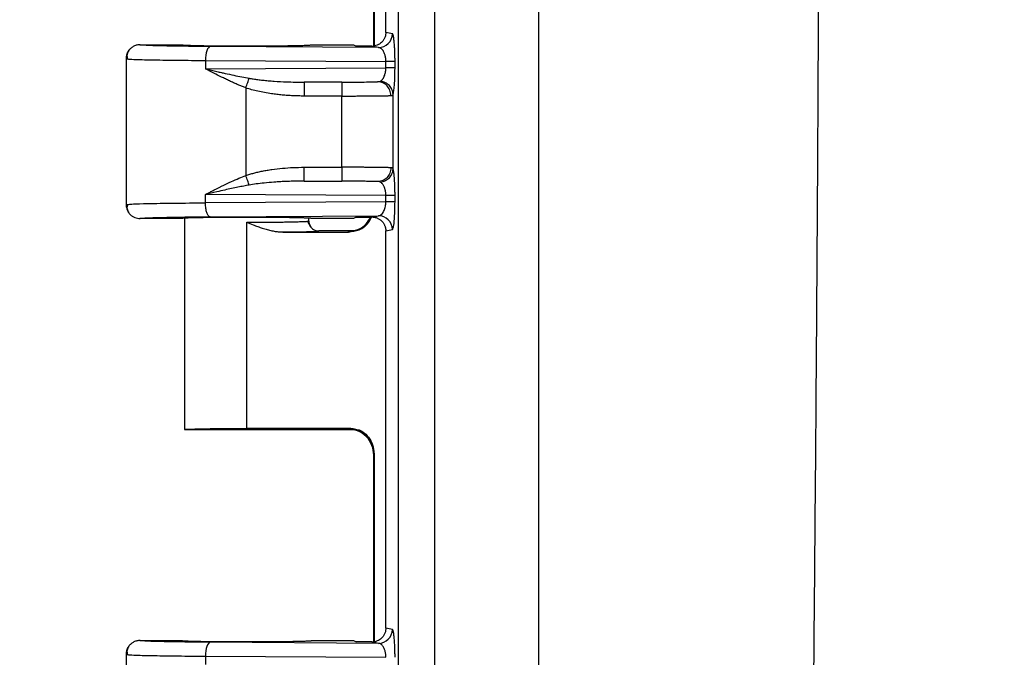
# Model space of a CAD drawing. Header units: inches. Extents: x 1.1 to 48.4, y 1.1 to 37.1.
# Tile 6 of 22: x 10.6 to 13.1, y 12.6 to 14.2. Entities that reach past the tile are written whole.
import ezdxf

# ---------------------------------------------------------------- set-up
doc = ezdxf.new("R2010")
doc.units = ezdxf.units.IN
doc.header["$LTSCALE"] = 4.5
doc.header["$MEASUREMENT"] = 0
doc.layers.add('DIMENSIONS', color=140, linetype='Continuous', lineweight=25)
doc.styles.add('SLDTEXTSTYLE0', font='TXT', dxfattribs={"width": 0.7})
doc.dimstyles.new('SLDDIMSTYLE0', dxfattribs={"dimtxt": 0.382324, "dimasz": 0.585, "dimexe": 0, "dimexo": 0.0625, "dimgap": 0.095581, "dimtad": 0, "dimtih": 1, "dimtoh": 1, "dimrnd": 1e-09, "dimzin": 12, "dimdsep": 46, "dimtxsty": 'SLDTEXTSTYLE0', "dimsah": 1, "dimcen": 0.09, "dimadec": 0, "dimazin": 3, "dimtfac": 1, "dimtofl": 0, "dimtmove": 0, "dimatfit": 3, "dimfxl": 0, "dimfrac": 2, "dimtolj": 1, "dimtzin": 12, "dimarcsym": 0})

# ---------------------------------------------------------------- blocks, each defined once
blk = doc.blocks.new('_D_4')
at = {"layer": 'DIMENSIONS'}
for p, q in [((12.677, 22.9128), (6.3961, 22.9128)), ((6.9586, 22.9128), (6.9586, 16.0077)), ((6.2315, 15.3145), (6.1031, 15.3145)), ((6.1031, 15.3145), (6.1031, 14.7069)), ((7.6856, 15.3145), (7.814, 15.3145)), ((7.814, 15.3145), (7.814, 14.7069)), ((6.1031, 14.7069), (6.2315, 14.7069)), ((7.814, 14.7069), (7.6856, 14.7069)), ((6.9586, 8.8878), (6.9586, 14.6213)), ((12.677, 8.8878), (6.3961, 8.8878))]:
    blk.add_line(p, q, dxfattribs=at)
for points in [[(6.9586, 22.9128), (6.8686, 22.3278), (7.0486, 22.3278)], [(6.9586, 8.8878), (7.0486, 9.4728), (6.8686, 9.4728)]]:
    blk.add_solid(points, dxfattribs=at)
at = {"layer": 'DIMENSIONS', "char_height": 0.375, "attachment_point": 1, "style": 'SLDTEXTSTYLE0'}
for s, insert in [('14.02', (6.2315, 15.8835)), ('356.2', (6.2315, 15.1903))]:
    blk.add_mtext(s, dxfattribs=dict(at, insert=insert))
blk = doc.blocks.new('_D_6')
at = {"layer": 'DIMENSIONS'}
for p, q in [((11.5295, 22.6028), (8.522, 22.6028)), ((9.0845, 22.6028), (9.0845, 16.0077)), ((8.3575, 15.3145), (8.2291, 15.3145)), ((8.2291, 15.3145), (8.2291, 14.7069)), ((9.8116, 15.3145), (9.94, 15.3145)), ((9.94, 15.3145), (9.94, 14.7069)), ((8.2291, 14.7069), (8.3575, 14.7069)), ((9.94, 14.7069), (9.8116, 14.7069)), ((9.0845, 9.1978), (9.0845, 14.6213)), ((11.5295, 9.1978), (8.522, 9.1978))]:
    blk.add_line(p, q, dxfattribs=at)
for points in [[(9.0845, 22.6028), (8.9945, 22.0178), (9.1745, 22.0178)], [(9.0845, 9.1978), (9.1745, 9.7828), (8.9945, 9.7828)]]:
    blk.add_solid(points, dxfattribs=at)
at = {"layer": 'DIMENSIONS', "char_height": 0.375, "attachment_point": 1, "style": 'SLDTEXTSTYLE0'}
for s, insert in [('13.41', (8.3575, 15.8835)), ('340.5', (8.3575, 15.1903))]:
    blk.add_mtext(s, dxfattribs=dict(at, insert=insert))
blk = doc.blocks.new('_D_7')
at = {"layer": 'DIMENSIONS'}
for p, q in [((12.8429, 23.5253), (4.2701, 23.5253)), ((4.8326, 23.5253), (4.8326, 16.0077)), ((4.1055, 15.3145), (3.9771, 15.3145)), ((3.9771, 15.3145), (3.9771, 14.7069)), ((5.5597, 15.3145), (5.688, 15.3145)), ((5.688, 15.3145), (5.688, 14.7069)), ((3.9771, 14.7069), (4.1055, 14.7069)), ((5.688, 14.7069), (5.5597, 14.7069)), ((4.8326, 8.2753), (4.8326, 14.6213)), ((12.8429, 8.2753), (4.2701, 8.2753))]:
    blk.add_line(p, q, dxfattribs=at)
for points in [[(4.8326, 23.5253), (4.7426, 22.9403), (4.9226, 22.9403)], [(4.8326, 8.2753), (4.9226, 8.8603), (4.7426, 8.8603)]]:
    blk.add_solid(points, dxfattribs=at)
at = {"layer": 'DIMENSIONS', "char_height": 0.375, "attachment_point": 1, "style": 'SLDTEXTSTYLE0'}
for s, insert in [('15.25', (4.1055, 15.8835)), ('387.4', (4.1055, 15.1903))]:
    blk.add_mtext(s, dxfattribs=dict(at, insert=insert))

msp = doc.modelspace()

# ---------------------------------------------------------------- linework, layer by layer
for p, q in [((11.542, 22.3172), (11.542, 9.4834)), ((11.8954, 21.2898), (11.8954, 10.5108)), ((11.5107, 14.1502), (11.5107, 15.1504)), ((11.4803, 14.1159), (11.4803, 14.5864)), ((11.4819, 14.1163), (11.4819, 14.588)), ((11.5272, 14.1469), (11.5107, 14.1502)), ((10.8681, 14.11), (10.867, 14.1081)), ((10.8917, 14.119), (10.9967, 14.119)), ((11.4923, 14.1119), (11.0685, 14.1146)), ((11.3242, 14.119), (11.4293, 14.119)), ((11.4293, 14.119), (11.4362, 14.1156)), ((11.4923, 14.1119), (11.4756, 14.1153)), ((10.8567, 14.0844), (10.8567, 13.7162)), ((10.8567, 14.084), (10.8632, 14.0832)), ((10.8567, 14.084), (10.8615, 14.0834)), ((11.0565, 14.0796), (11.5109, 14.0767)), ((11.0565, 14.0796), (11.0565, 14.0585)), ((11.0565, 14.0585), (11.5109, 14.0613)), ((11.5109, 14.0613), (11.5109, 14.0767)), ((11.5338, 14.0613), (11.5109, 14.0613)), ((11.5338, 14.0613), (11.5338, 14.0767)), ((11.1583, 14.0105), (11.1583, 13.7901)), ((11.3048, 14.025), (11.4901, 14.0261)), ((11.4, 14.025), (11.3048, 14.025)), ((11.4003, 13.99), (11.305, 13.99)), ((11.4003, 13.8106), (11.4003, 13.99)), ((11.5289, 13.8069), (11.5289, 13.9937)), ((11.305, 13.8106), (11.4003, 13.8106)), ((11.4901, 13.7745), (11.3048, 13.7756)), ((11.3048, 13.7756), (11.4, 13.7756)), ((11.0565, 13.721), (11.0565, 13.7421)), ((11.5109, 13.7392), (11.0565, 13.7421)), ((11.5109, 13.7238), (11.5109, 13.7392)), ((11.5338, 13.7238), (11.5338, 13.7392)), ((10.8567, 13.7166), (10.864, 13.7172)), ((11.5109, 13.7238), (11.0565, 13.721)), ((11.5338, 13.7238), (11.5109, 13.7238)), ((11.0685, 13.686), (11.4923, 13.6887)), ((11.4362, 13.685), (11.4293, 13.6815)), ((11.4756, 13.6853), (11.4923, 13.6887)), ((10.9967, 13.6815), (10.8917, 13.6815)), ((11.0042, 13.6815), (11.0042, 13.1503)), ((11.1604, 13.153), (11.1604, 13.6722)), ((11.3218, 13.6602), (11.3138, 13.675)), ((11.3167, 13.6753), (11.3167, 13.6815)), ((11.3242, 13.6815), (11.3168, 13.6822)), ((11.3232, 13.6584), (11.317, 13.6712)), ((11.4293, 13.6815), (11.3242, 13.6815)), ((11.2404, 13.6479), (11.2797, 13.6479)), ((11.2515, 13.6476), (11.2718, 13.6479)), ((11.2515, 13.6476), (11.4169, 13.6476)), ((11.4323, 13.6503), (11.3417, 13.6503)), ((11.4169, 13.6476), (11.4153, 13.6492)), ((11.5107, 13.6504), (11.5272, 13.6537)), ((11.5107, 12.6502), (11.5107, 13.6504)), ((11.0042, 13.1503), (11.4323, 13.1503)), ((11.4169, 13.153), (11.1604, 13.153)), ((11.4169, 13.153), (11.4153, 13.1514)), ((11.4438, 13.1488), (11.4323, 13.1503)), ((11.4819, 13.088), (11.4803, 13.0864)), ((11.4803, 12.6159), (11.4803, 13.0864)), ((11.4819, 12.6163), (11.4819, 13.088)), ((11.5272, 12.6469), (11.5107, 12.6502)), ((10.8917, 12.619), (10.9967, 12.619)), ((11.3242, 12.619), (11.4293, 12.619)), ((11.4293, 12.619), (11.4362, 12.6156)), ((10.8681, 12.61), (10.867, 12.6081)), ((11.4923, 12.6119), (11.0685, 12.6146)), ((11.4923, 12.6119), (11.4756, 12.6153)), ((10.8567, 12.5844), (10.8567, 12.2162)), ((10.8567, 12.584), (10.8632, 12.5832)), ((10.8567, 12.584), (10.8615, 12.5834)), ((11.0565, 12.5796), (11.5109, 12.5767)), ((11.0565, 12.5796), (11.0565, 12.5585))]:
    msp.add_line(p, q)
for centre in [(11.4922, 14.1469), (11.4922, 12.6469)]:
    msp.add_arc(centre, 0.035, 270.2071, 0.0027)
for points, knots in [([(11.6316, 22.3172), (11.6317, 22.3147), (11.6318, 22.3086), (11.6322, 22.2984), (11.6326, 22.2881), (11.6329, 22.2788), (11.6329, 22.2678), (11.6329, 22.251), (11.6329, 22.2283), (11.6329, 22.1949), (11.6329, 22.1533), (11.6329, 22.0866), (11.6329, 22.0032), (11.6329, 21.8698), (11.6329, 21.703), (11.6329, 21.3029), (11.6329, 20.4358), (11.6329, 18.5682), (11.6329, 15.9003), (11.6329, 13.2324), (11.6329, 11.3649), (11.6329, 10.4978), (11.6329, 10.0976), (11.6329, 9.9309), (11.6329, 9.7975), (11.6329, 9.7141), (11.6329, 9.6474), (11.6329, 9.6057), (11.6329, 9.5724), (11.6329, 9.5497), (11.6329, 9.5329), (11.6329, 9.5219), (11.6326, 9.5126), (11.6322, 9.5023), (11.6318, 9.492), (11.6317, 9.486), (11.6316, 9.4834)], [0, 0, 0, 0, 0.000594, 0.001405, 0.002395, 0.003006, 0.003569, 0.00498, 0.006929, 0.008878, 0.012775, 0.016673, 0.024469, 0.032264, 0.047855, 0.063447, 0.125811, 0.25054, 0.499997, 0.749455, 0.874184, 0.936548, 0.952139, 0.96773, 0.975526, 0.983321, 0.987219, 0.991117, 0.993066, 0.995015, 0.99642, 0.996987, 0.997592, 0.998589, 0.999402, 1, 1, 1, 1]), ([(12.5627, 21.2898), (12.564, 21.1987), (12.5667, 21.0171), (12.5705, 20.7458), (12.5741, 20.4765), (12.5774, 20.2089), (12.5808, 19.9184), (12.5843, 19.6052), (12.5887, 19.1561), (12.5935, 18.5951), (12.598, 17.9214), (12.6012, 17.2477), (12.6031, 16.574), (12.6037, 15.9003), (12.6031, 15.2266), (12.6012, 14.5529), (12.598, 13.8792), (12.5935, 13.2055), (12.5887, 12.6445), (12.5843, 12.1954), (12.5794, 11.7482), (12.5725, 11.1864), (12.566, 10.7373), (12.5627, 10.5108)], [0, 0, 0, 0, 0.025366, 0.050533, 0.075518, 0.100338, 0.125013, 0.156373, 0.187515, 0.250014, 0.312512, 0.375009, 0.437505, 0.5, 0.562495, 0.624991, 0.687488, 0.749986, 0.812485, 0.843625, 0.874987, 0.936952, 1, 1, 1, 1]), ([(11.5107, 14.1502), (11.5106, 14.149), (11.5106, 14.1466), (11.51, 14.143), (11.509, 14.1394), (11.5077, 14.136), (11.506, 14.1327), (11.504, 14.1295), (11.5012, 14.1261), (11.4973, 14.1225), (11.4921, 14.1192), (11.4858, 14.1165), (11.4812, 14.1158), (11.4788, 14.1154)], [0, 0, 0, 0, 0.070048, 0.140532, 0.211459, 0.282834, 0.354663, 0.426953, 0.499708, 0.609639, 0.729661, 0.85978, 1, 1, 1, 1]), ([(11.5297, 14.1413), (11.5296, 14.1419), (11.5293, 14.1432), (11.5288, 14.1446), (11.5283, 14.1458), (11.5278, 14.1467), (11.5274, 14.1468), (11.5272, 14.1469)], [0, 0, 0, 0, 0.174308, 0.361449, 0.56142, 0.77425, 1, 1, 1, 1]), ([(11.5338, 14.0767), (11.5338, 14.0783), (11.5338, 14.0814), (11.5338, 14.0861), (11.5337, 14.0908), (11.5336, 14.0955), (11.5334, 14.1002), (11.5333, 14.1048), (11.5329, 14.112), (11.5323, 14.1218), (11.5314, 14.1306), (11.5305, 14.1372), (11.53, 14.1399), (11.5297, 14.1413)], [0, 0, 0, 0, 0.054343, 0.109734, 0.166148, 0.223543, 0.281919, 0.341269, 0.401538, 0.570281, 0.764177, 0.868089, 1, 1, 1, 1]), ([(10.8917, 14.119), (10.8904, 14.119), (10.8878, 14.1189), (10.8839, 14.1183), (10.88, 14.1171), (10.8762, 14.1155), (10.8725, 14.1134), (10.8691, 14.1109), (10.8659, 14.1079), (10.8631, 14.1044), (10.8605, 14.1002), (10.8584, 14.0953), (10.857, 14.0899), (10.8568, 14.086), (10.8567, 14.084)], [0, 0, 0, 0, 0.069046, 0.141016, 0.215344, 0.291371, 0.368371, 0.445585, 0.522605, 0.604702, 0.6939, 0.789973, 0.892337, 1, 1, 1, 1]), ([(11.0685, 14.1146), (11.0428, 14.1148), (11.0185, 14.115), (10.975, 14.1156), (10.9558, 14.116), (10.9244, 14.1167), (10.9122, 14.1172), (10.8958, 14.1181), (10.8916, 14.1186), (10.8917, 14.119)], [0, 0, 0, 0, 0.25, 0.25, 0.5, 0.5, 0.75, 0.75, 1, 1, 1, 1]), ([(10.9967, 14.119), (10.9967, 14.119), (10.9968, 14.1189), (10.9974, 14.1188), (10.9984, 14.1186), (10.9998, 14.1185), (11.0014, 14.1184), (11.0034, 14.1182), (11.0055, 14.1181), (11.008, 14.118), (11.0105, 14.1179), (11.0133, 14.1178), (11.0162, 14.1177), (11.0192, 14.1176), (11.0223, 14.1175), (11.0254, 14.1174), (11.0286, 14.1174), (11.0319, 14.1173), (11.0351, 14.1172), (11.0383, 14.1171), (11.0415, 14.1171), (11.0539, 14.1169), (11.0785, 14.1165), (11.1186, 14.1163), (11.1674, 14.1161), (11.2241, 14.1163), (11.2634, 14.1168), (11.2828, 14.1171), (11.2892, 14.1173), (11.2956, 14.1174), (11.3019, 14.1176), (11.3078, 14.1178), (11.3131, 14.118), (11.3177, 14.1182), (11.3213, 14.1185), (11.3237, 14.1188), (11.324, 14.119), (11.3242, 14.119)], [0, 0, 0, 0, 0.016331, 0.032262, 0.047793, 0.062924, 0.077655, 0.091985, 0.105916, 0.119446, 0.132576, 0.145306, 0.157636, 0.169566, 0.181096, 0.192225, 0.202955, 0.213284, 0.223213, 0.232741, 0.24187, 0.250599, 0.33692, 0.420211, 0.500474, 0.621597, 0.749455, 0.767311, 0.786768, 0.807824, 0.83048, 0.854735, 0.88059, 0.908044, 0.937097, 0.967749, 1, 1, 1, 1]), ([(11.0685, 14.1146), (11.0654, 14.1145), (11.0623, 14.1106), (11.0579, 14.0977), (11.0566, 14.0887), (11.0565, 14.0796)], [0, 0, 0, 0, 0.5, 0.5, 1, 1, 1, 1]), ([(11.4756, 14.1153), (11.4743, 14.1153), (11.4718, 14.1153), (11.4679, 14.1153), (11.4639, 14.1153), (11.4599, 14.1154), (11.4556, 14.1154), (11.4509, 14.1154), (11.4443, 14.1155), (11.4394, 14.1156), (11.4362, 14.1156)], [0, 0, 0, 0, 0.084635, 0.173006, 0.265831, 0.363731, 0.467236, 0.589378, 0.726877, 1, 1, 1, 1]), ([(11.5109, 14.0767), (11.5109, 14.0777), (11.5109, 14.0795), (11.5107, 14.0823), (11.5103, 14.0851), (11.5099, 14.0878), (11.5094, 14.0905), (11.5083, 14.0944), (11.5065, 14.0995), (11.5039, 14.1042), (11.5011, 14.1077), (11.4984, 14.1099), (11.4954, 14.1115), (11.4935, 14.1118), (11.4923, 14.1119)], [0, 0, 0, 0, 0.042767, 0.08611, 0.130256, 0.175421, 0.221806, 0.269596, 0.394316, 0.535462, 0.642853, 0.766467, 0.863579, 1, 1, 1, 1]), ([(10.8637, 14.1051), (10.8618, 14.1018), (10.8579, 14.0952), (10.8593, 14.087), (10.86, 14.0829)], [0, 0, 0, 0, 0.494864, 1, 1, 1, 1]), ([(10.8615, 14.0834), (10.8621, 14.0833), (10.8644, 14.0828), (10.8843, 14.082), (10.9238, 14.081), (10.985, 14.0801), (11.0331, 14.0798), (11.0565, 14.0796)], [0, 0, 0, 0, 0.071988, 0.249152, 0.518318, 0.764549, 1, 1, 1, 1]), ([(11.0565, 14.0585), (11.0617, 14.0573), (11.0712, 14.055), (11.0846, 14.0519), (11.096, 14.0493), (11.1102, 14.0461), (11.1274, 14.0424), (11.1476, 14.0383), (11.1605, 14.036), (11.1665, 14.0348)], [0, 0, 0, 0, 0.1431608, 0.2669765, 0.3714471, 0.4565724, 0.6570369, 0.8381763, 1, 1, 1, 1]), ([(11.1583, 14.0105), (11.1555, 14.0116), (11.1497, 14.0139), (11.1408, 14.0175), (11.1316, 14.0215), (11.1219, 14.0258), (11.1118, 14.0305), (11.0986, 14.0368), (11.0799, 14.0462), (11.0652, 14.0539), (11.0565, 14.0585)], [0, 0, 0, 0, 0.079319, 0.163194, 0.251644, 0.344686, 0.442334, 0.544601, 0.733694, 1, 1, 1, 1]), ([(11.497, 14.0275), (11.4976, 14.0278), (11.4988, 14.0285), (11.5004, 14.0299), (11.5019, 14.0315), (11.5038, 14.0338), (11.5058, 14.0373), (11.5078, 14.042), (11.5092, 14.0468), (11.5102, 14.0516), (11.5108, 14.0564), (11.5109, 14.0597), (11.5109, 14.0613)], [0, 0, 0, 0, 0.091001, 0.175269, 0.252836, 0.323744, 0.473527, 0.607679, 0.712964, 0.8126, 0.907811, 1, 1, 1, 1]), ([(11.5338, 14.0767), (11.5332, 14.0767), (11.5307, 14.0767), (11.5227, 14.0767), (11.5171, 14.0767), (11.5109, 14.0767)], [0, 0, 0, 0, 0.5, 0.5, 1, 1, 1, 1]), ([(11.5308, 14.0028), (11.5314, 14.0069), (11.5319, 14.0116), (11.5324, 14.0186), (11.5326, 14.0209), (11.5328, 14.0243), (11.5329, 14.0255), (11.533, 14.028), (11.5331, 14.0292), (11.5336, 14.0405), (11.5338, 14.0513), (11.5338, 14.0613)], [0, 0, 0, 0, 0.25, 0.25, 0.375, 0.375, 0.4375, 0.4375, 0.5, 0.5, 1, 1, 1, 1]), ([(11.1583, 14.0105), (11.1598, 14.0149), (11.1614, 14.0196), (11.1643, 14.028), (11.1655, 14.0318), (11.1665, 14.0348)], [0, 0, 0, 0, 0.5, 0.5, 1, 1, 1, 1]), ([(11.1665, 14.0348), (11.17, 14.0342), (11.1772, 14.033), (11.1887, 14.0314), (11.2013, 14.0299), (11.2151, 14.0285), (11.2351, 14.0269), (11.2651, 14.0253), (11.2901, 14.0251), (11.3048, 14.025)], [0, 0, 0, 0, 0.075222, 0.158636, 0.250258, 0.350099, 0.458169, 0.68325, 1, 1, 1, 1]), ([(11.305, 13.99), (11.3003, 13.99), (11.2909, 13.9901), (11.277, 13.9905), (11.2632, 13.9913), (11.2497, 13.9924), (11.2363, 13.9938), (11.2215, 13.9958), (11.2055, 13.9984), (11.1888, 14.0018), (11.1731, 14.0057), (11.1632, 14.009), (11.1583, 14.0105)], [0, 0, 0, 0, 0.095225, 0.189125, 0.281749, 0.373151, 0.463382, 0.5525, 0.674317, 0.789353, 0.897827, 1, 1, 1, 1]), ([(11.3048, 14.025), (11.3049, 14.0248), (11.3049, 14.021), (11.305, 14.008), (11.305, 13.999), (11.305, 13.99)], [0, 0, 0, 0, 0.5, 0.5, 1, 1, 1, 1]), ([(11.4, 14.025), (11.4051, 14.025), (11.4101, 14.025), (11.4199, 14.025), (11.4247, 14.025), (11.4392, 14.0251), (11.4479, 14.0252), (11.4641, 14.0254), (11.4711, 14.0255), (11.4827, 14.0258), (11.4871, 14.026), (11.4901, 14.0261)], [0, 0, 0, 0, 0.125, 0.125, 0.25, 0.25, 0.5, 0.5, 0.75, 0.75, 1, 1, 1, 1]), ([(11.4, 14.025), (11.4001, 14.0249), (11.4001, 14.0238), (11.4001, 14.02), (11.4002, 14.0174), (11.4002, 14.0116), (11.4002, 14.008), (11.4003, 13.9996), (11.4003, 13.9948), (11.4003, 13.99)], [0, 0, 0, 0, 0.25, 0.25, 0.5, 0.5, 0.75, 0.75, 1, 1, 1, 1]), ([(11.5235, 13.9911), (11.5235, 13.996), (11.5224, 14.0008), (11.5189, 14.0093), (11.5164, 14.0129), (11.5109, 14.0187), (11.5074, 14.0213), (11.4993, 14.025), (11.4947, 14.0261), (11.4901, 14.0261)], [0, 0, 0, 0, 0.25, 0.25, 0.5, 0.5, 0.75, 0.75, 1, 1, 1, 1]), ([(11.5289, 13.9937), (11.5288, 13.9981), (11.5278, 14.0024), (11.5253, 14.0082), (11.5243, 14.01), (11.5221, 14.0133), (11.5209, 14.0148), (11.517, 14.019), (11.5137, 14.0216), (11.5059, 14.0256), (11.5015, 14.027), (11.497, 14.0275)], [0, 0, 0, 0, 0.25, 0.25, 0.375, 0.375, 0.5, 0.5, 0.75, 0.75, 1, 1, 1, 1]), ([(11.4003, 13.99), (11.4027, 13.99), (11.4076, 13.99), (11.4151, 13.99), (11.4226, 13.99), (11.4302, 13.99), (11.4378, 13.9901), (11.4454, 13.9901), (11.453, 13.9901), (11.4605, 13.9902), (11.4679, 13.9902), (11.475, 13.9903), (11.482, 13.9904), (11.4887, 13.9904), (11.4951, 13.9905), (11.5011, 13.9906), (11.5067, 13.9907), (11.5118, 13.9908), (11.5163, 13.9909), (11.5203, 13.991), (11.5224, 13.9911), (11.5235, 13.9911)], [0, 0, 0, 0, 0.044617, 0.090114, 0.136496, 0.183763, 0.23192, 0.280972, 0.330924, 0.381776, 0.433523, 0.486162, 0.53969, 0.594111, 0.649428, 0.705638, 0.762735, 0.820715, 0.879579, 0.939338, 1, 1, 1, 1]), ([(11.5235, 13.9911), (11.5241, 13.9912), (11.5252, 13.9913), (11.5265, 13.9916), (11.5276, 13.9921), (11.5284, 13.9928), (11.5287, 13.9934), (11.5289, 13.9937)], [0, 0, 0, 0, 0.214615, 0.422148, 0.62233, 0.815028, 1, 1, 1, 1]), ([(11.1583, 13.7901), (11.1615, 13.7911), (11.168, 13.7933), (11.1782, 13.7961), (11.1889, 13.7987), (11.2001, 13.8011), (11.2119, 13.8033), (11.2286, 13.8059), (11.2504, 13.8084), (11.2774, 13.8103), (11.2958, 13.8105), (11.305, 13.8106)], [0, 0, 0, 0, 0.06789, 0.13876, 0.212698, 0.289782, 0.370082, 0.453657, 0.630824, 0.812802, 1, 1, 1, 1]), ([(11.3048, 13.7756), (11.3048, 13.7757), (11.3049, 13.7768), (11.3049, 13.7806), (11.3049, 13.7832), (11.305, 13.789), (11.305, 13.7926), (11.305, 13.801), (11.305, 13.8058), (11.305, 13.8106)], [0, 0, 0, 0, 0.25, 0.25, 0.5, 0.5, 0.75, 0.75, 1, 1, 1, 1]), ([(11.4003, 13.8106), (11.4003, 13.8058), (11.4003, 13.801), (11.4002, 13.7926), (11.4002, 13.789), (11.4002, 13.7832), (11.4001, 13.7806), (11.4001, 13.7768), (11.4001, 13.7757), (11.4, 13.7756)], [0, 0, 0, 0, 0.25, 0.25, 0.5, 0.5, 0.75, 0.75, 1, 1, 1, 1]), ([(11.5235, 13.8094), (11.5227, 13.8095), (11.5212, 13.8095), (11.5185, 13.8096), (11.5154, 13.8097), (11.5121, 13.8098), (11.5085, 13.8099), (11.5045, 13.8099), (11.5004, 13.81), (11.496, 13.8101), (11.4914, 13.8101), (11.4866, 13.8102), (11.4817, 13.8102), (11.4766, 13.8103), (11.4714, 13.8103), (11.4661, 13.8104), (11.4607, 13.8104), (11.4553, 13.8105), (11.4498, 13.8105), (11.4442, 13.8105), (11.4387, 13.8105), (11.4331, 13.8106), (11.4275, 13.8106), (11.422, 13.8106), (11.4165, 13.8106), (11.411, 13.8106), (11.4056, 13.8106), (11.402, 13.8106), (11.4003, 13.8106)], [0, 0, 0, 0, 0.04442, 0.088358, 0.131814, 0.174793, 0.2173, 0.259336, 0.3009, 0.34199, 0.382603, 0.422737, 0.462393, 0.501572, 0.540276, 0.578505, 0.616258, 0.653532, 0.690326, 0.726639, 0.762472, 0.797826, 0.832704, 0.867107, 0.901038, 0.934496, 0.967483, 1, 1, 1, 1]), ([(11.5235, 13.8094), (11.5235, 13.8046), (11.5224, 13.7998), (11.5189, 13.7913), (11.5164, 13.7877), (11.5109, 13.7819), (11.5074, 13.7793), (11.4993, 13.7755), (11.4947, 13.7745), (11.4901, 13.7745)], [0, 0, 0, 0, 0.25, 0.25, 0.5, 0.5, 0.75, 0.75, 1, 1, 1, 1]), ([(11.5289, 13.8069), (11.5286, 13.8073), (11.5282, 13.808), (11.5271, 13.8088), (11.5256, 13.8093), (11.5242, 13.8094), (11.5235, 13.8094)], [0, 0, 0, 0, 0.232737, 0.477233, 0.733109, 1, 1, 1, 1]), ([(11.0565, 13.7421), (11.0596, 13.7438), (11.0656, 13.7469), (11.0741, 13.7514), (11.082, 13.7554), (11.089, 13.759), (11.0953, 13.7621), (11.106, 13.7674), (11.121, 13.7744), (11.1401, 13.7829), (11.1525, 13.7878), (11.1583, 13.7901)], [0, 0, 0, 0, 0.096173, 0.18388, 0.263123, 0.333901, 0.396215, 0.450065, 0.652346, 0.835615, 1, 1, 1, 1]), ([(11.1666, 13.7658), (11.1656, 13.7688), (11.1643, 13.7726), (11.1614, 13.781), (11.1598, 13.7856), (11.1583, 13.7901)], [0, 0, 0, 0, 0.5, 0.5, 1, 1, 1, 1]), ([(11.497, 13.7731), (11.5015, 13.7736), (11.5059, 13.775), (11.5137, 13.779), (11.517, 13.7816), (11.5209, 13.7858), (11.5221, 13.7873), (11.5243, 13.7906), (11.5253, 13.7924), (11.5278, 13.7982), (11.5288, 13.8025), (11.5289, 13.8069)], [0, 0, 0, 0, 0.25, 0.25, 0.5, 0.5, 0.625, 0.625, 0.75, 0.75, 1, 1, 1, 1]), ([(11.5334, 13.764), (11.5333, 13.7653), (11.5332, 13.7681), (11.533, 13.7721), (11.5328, 13.776), (11.5326, 13.7797), (11.5323, 13.7834), (11.5319, 13.788), (11.5314, 13.7933), (11.5306, 13.7989), (11.5298, 13.8037), (11.5292, 13.8058), (11.5289, 13.8069)], [0, 0, 0, 0, 0.0641125, 0.1291761, 0.1951427, 0.2620328, 0.3298486, 0.398552, 0.5356032, 0.6815209, 0.8363052, 1, 1, 1, 1]), ([(11.1666, 13.7658), (11.162, 13.7649), (11.1526, 13.7632), (11.1378, 13.7603), (11.122, 13.757), (11.1042, 13.7531), (11.0821, 13.7481), (11.066, 13.7444), (11.0565, 13.7421)], [0, 0, 0, 0, 0.120172, 0.251733, 0.394689, 0.549042, 0.736262, 1, 1, 1, 1]), ([(11.3048, 13.7756), (11.2983, 13.7756), (11.286, 13.7756), (11.2687, 13.7752), (11.2534, 13.7746), (11.2402, 13.7739), (11.2242, 13.7728), (11.2057, 13.7712), (11.1851, 13.7688), (11.1724, 13.7667), (11.1666, 13.7658)], [0, 0, 0, 0, 0.1402, 0.265377, 0.375531, 0.470663, 0.550774, 0.722434, 0.872158, 1, 1, 1, 1]), ([(11.4901, 13.7745), (11.4886, 13.7745), (11.4858, 13.7747), (11.4822, 13.7748), (11.4797, 13.7748), (11.4783, 13.7749), (11.4739, 13.775), (11.4707, 13.7751), (11.4637, 13.7752), (11.46, 13.7752), (11.4479, 13.7754), (11.439, 13.7755), (11.42, 13.7756), (11.4102, 13.7756), (11.4, 13.7756)], [0, 0, 0, 0, 0.125, 0.1875, 0.1875, 0.25, 0.25, 0.375, 0.375, 0.5, 0.5, 0.75, 0.75, 1, 1, 1, 1]), ([(11.5109, 13.7392), (11.5109, 13.7403), (11.5109, 13.7424), (11.5106, 13.7455), (11.5102, 13.7487), (11.5096, 13.7518), (11.5089, 13.7548), (11.508, 13.7577), (11.507, 13.7605), (11.5057, 13.7634), (11.5041, 13.7663), (11.5021, 13.769), (11.4997, 13.7715), (11.4979, 13.7726), (11.497, 13.7731)], [0, 0, 0, 0, 0.059035, 0.119362, 0.181389, 0.245491, 0.312008, 0.381245, 0.45347, 0.528924, 0.629128, 0.73898, 0.859988, 1, 1, 1, 1]), ([(11.5338, 13.7392), (11.5338, 13.7409), (11.5338, 13.7442), (11.5338, 13.7491), (11.5337, 13.7541), (11.5335, 13.7591), (11.5334, 13.7623), (11.5334, 13.764)], [0, 0, 0, 0, 0.191893, 0.387903, 0.588015, 0.792091, 1, 1, 1, 1]), ([(11.5338, 13.7392), (11.5332, 13.7392), (11.5307, 13.7392), (11.5227, 13.7392), (11.5171, 13.7392), (11.5109, 13.7392)], [0, 0, 0, 0, 0.5, 0.5, 1, 1, 1, 1]), ([(10.8567, 13.7166), (10.8567, 13.7157), (10.8568, 13.7133), (10.8574, 13.7087), (10.8592, 13.7031), (10.8623, 13.6971), (10.8667, 13.6917), (10.8723, 13.6871), (10.8785, 13.6839), (10.8851, 13.6819), (10.8895, 13.6817), (10.8917, 13.6815)], [0, 0, 0, 0, 0.047725, 0.131872, 0.250159, 0.367579, 0.500104, 0.62847, 0.756778, 0.881635, 1, 1, 1, 1]), ([(10.86, 13.7177), (10.8593, 13.7136), (10.8579, 13.7054), (10.8617, 13.6989), (10.8636, 13.6956)], [0, 0, 0, 0, 0.505088, 1, 1, 1, 1]), ([(10.864, 13.7172), (10.8665, 13.7175), (10.8721, 13.7182), (10.9126, 13.7194), (10.973, 13.7204), (11.0294, 13.7208), (11.0565, 13.721)], [0, 0, 0, 0, 0.200982, 0.436981, 0.729497, 1, 1, 1, 1]), ([(11.0685, 13.686), (11.0669, 13.686), (11.0652, 13.6872), (11.0623, 13.6909), (11.0611, 13.6936), (11.0591, 13.6993), (11.0582, 13.703), (11.0569, 13.7114), (11.0566, 13.7161), (11.0565, 13.721)], [0, 0, 0, 0, 0.25, 0.25, 0.5, 0.5, 0.75, 0.75, 1, 1, 1, 1]), ([(11.4923, 13.6887), (11.493, 13.6887), (11.4943, 13.6889), (11.4961, 13.6895), (11.4976, 13.6903), (11.499, 13.6912), (11.501, 13.6929), (11.5036, 13.696), (11.5064, 13.701), (11.5085, 13.7065), (11.5098, 13.7121), (11.5107, 13.7179), (11.5108, 13.7219), (11.5109, 13.7238)], [0, 0, 0, 0, 0.080242, 0.1518182, 0.2147305, 0.2689826, 0.3145811, 0.4713839, 0.6059687, 0.7145196, 0.8152716, 0.9097983, 1, 1, 1, 1]), ([(11.5301, 13.6618), (11.5305, 13.664), (11.5315, 13.6693), (11.5327, 13.6839), (11.5336, 13.7029), (11.5338, 13.7171), (11.5338, 13.7238)], [0, 0, 0, 0, 0.20136, 0.47041, 0.748018, 1, 1, 1, 1]), ([(10.8917, 13.6815), (10.8916, 13.682), (10.8958, 13.6825), (10.9122, 13.6834), (10.9244, 13.6839), (10.9558, 13.6846), (10.975, 13.685), (11.0185, 13.6856), (11.0428, 13.6858), (11.0685, 13.686)], [0, 0, 0, 0, 0.25, 0.25, 0.5, 0.5, 0.75, 0.75, 1, 1, 1, 1]), ([(11.4153, 13.6492), (11.4238, 13.6502), (11.4407, 13.6522), (11.4617, 13.6659), (11.4693, 13.6793), (11.4727, 13.6853)], [0, 0, 0, 0, 0.355676, 0.711353, 1, 1, 1, 1]), ([(11.4169, 13.6476), (11.426, 13.6488), (11.445, 13.6512), (11.466, 13.6668), (11.4726, 13.6805), (11.4749, 13.6853)], [0, 0, 0, 0, 0.375704, 0.781814, 1, 1, 1, 1]), ([(11.4362, 13.685), (11.439, 13.685), (11.4435, 13.6851), (11.4496, 13.6851), (11.4552, 13.6852), (11.4615, 13.6853), (11.4686, 13.6853), (11.4733, 13.6853), (11.4756, 13.6853)], [0, 0, 0, 0, 0.240224, 0.376451, 0.495129, 0.679845, 0.847, 1, 1, 1, 1]), ([(11.4788, 13.6852), (11.48, 13.685), (11.4825, 13.6847), (11.486, 13.6838), (11.4894, 13.6826), (11.4925, 13.681), (11.4955, 13.6792), (11.4982, 13.6772), (11.5007, 13.6749), (11.5028, 13.6725), (11.5048, 13.6699), (11.5064, 13.6672), (11.5078, 13.6644), (11.5089, 13.6616), (11.5097, 13.6588), (11.5103, 13.656), (11.5106, 13.6532), (11.5107, 13.6513), (11.5107, 13.6504)], [0, 0, 0, 0, 0.071691, 0.142147, 0.21137, 0.279362, 0.346124, 0.411658, 0.475966, 0.539051, 0.600915, 0.66156, 0.720989, 0.779205, 0.836211, 0.89201, 0.946605, 1, 1, 1, 1]), ([(11.5272, 13.6537), (11.5272, 13.6628), (11.5234, 13.6719), (11.5105, 13.6849), (11.5014, 13.6886), (11.4923, 13.6887)], [0, 0, 0, 0, 0.5, 0.5, 1, 1, 1, 1]), ([(11.3242, 13.6815), (11.3241, 13.6816), (11.3241, 13.6817), (11.3234, 13.6818), (11.3224, 13.682), (11.3211, 13.6821), (11.3194, 13.6822), (11.3175, 13.6824), (11.3153, 13.6825), (11.3129, 13.6826), (11.3103, 13.6827), (11.3076, 13.6828), (11.3047, 13.6829), (11.3017, 13.683), (11.2986, 13.6831), (11.2954, 13.6832), (11.2922, 13.6832), (11.289, 13.6833), (11.2858, 13.6834), (11.2826, 13.6835), (11.2794, 13.6835), (11.267, 13.6837), (11.2423, 13.6841), (11.2022, 13.6843), (11.1535, 13.6845), (11.0968, 13.6843), (11.0575, 13.6838), (11.0381, 13.6834), (11.0317, 13.6833), (11.0252, 13.6832), (11.019, 13.683), (11.0131, 13.6828), (11.0077, 13.6826), (11.0032, 13.6823), (10.9996, 13.6821), (10.9972, 13.6818), (10.9968, 13.6816), (10.9967, 13.6815)], [0, 0, 0, 0, 0.016331, 0.032262, 0.047793, 0.062924, 0.077655, 0.091985, 0.105916, 0.119446, 0.132576, 0.145306, 0.157636, 0.169566, 0.181096, 0.192225, 0.202955, 0.213284, 0.223213, 0.232741, 0.24187, 0.250599, 0.33692, 0.420211, 0.500474, 0.621597, 0.749455, 0.767311, 0.786768, 0.807824, 0.83048, 0.854735, 0.88059, 0.908044, 0.937097, 0.967749, 1, 1, 1, 1]), ([(11.1604, 13.6722), (11.163, 13.6722), (11.1682, 13.6722), (11.1761, 13.6722), (11.1839, 13.6722), (11.1918, 13.6722), (11.1996, 13.6723), (11.2074, 13.6723), (11.2151, 13.6724), (11.2228, 13.6724), (11.2303, 13.6725), (11.2376, 13.6726), (11.2448, 13.6727), (11.2519, 13.6728), (11.2587, 13.6729), (11.2652, 13.673), (11.2716, 13.6731), (11.278, 13.6732), (11.2843, 13.6734), (11.2905, 13.6736), (11.2964, 13.6738), (11.3019, 13.674), (11.3068, 13.6742), (11.311, 13.6745), (11.3141, 13.6747), (11.3163, 13.675), (11.3165, 13.6752), (11.3167, 13.6753)], [0, 0, 0, 0, 0.031723, 0.063703, 0.095939, 0.128432, 0.161181, 0.194188, 0.227451, 0.260971, 0.294748, 0.328781, 0.363072, 0.39762, 0.432424, 0.467486, 0.502804, 0.540787, 0.581379, 0.624579, 0.670387, 0.718803, 0.769828, 0.82346, 0.879699, 0.938546, 1, 1, 1, 1]), ([(11.1604, 13.6722), (11.1657, 13.67), (11.175, 13.6663), (11.1881, 13.6614), (11.2, 13.6572), (11.2119, 13.6537), (11.2236, 13.6508), (11.2341, 13.6488), (11.2433, 13.6478), (11.249, 13.6476), (11.2515, 13.6476)], [0, 0, 0, 0, 0.17991, 0.317414, 0.440565, 0.580594, 0.708116, 0.821453, 0.919202, 1, 1, 1, 1]), ([(11.3167, 13.6753), (11.3167, 13.6745), (11.3168, 13.6726), (11.3173, 13.6693), (11.3185, 13.6655), (11.3207, 13.6614), (11.324, 13.6574), (11.3279, 13.6542), (11.3323, 13.652), (11.3367, 13.6506), (11.34, 13.6504), (11.3417, 13.6503)], [0, 0, 0, 0, 0.062548, 0.146663, 0.25061, 0.368498, 0.500327, 0.647116, 0.750521, 0.873792, 1, 1, 1, 1]), ([(11.5272, 13.6537), (11.528, 13.6542), (11.529, 13.6549), (11.5299, 13.6606), (11.5301, 13.6618)], [0, 0, 0, 0, 0.788117, 1, 1, 1, 1]), ([(11.2718, 13.6479), (11.2775, 13.6479), (11.296, 13.6482), (11.3185, 13.6487), (11.3378, 13.6495), (11.3404, 13.65), (11.3417, 13.6503)], [0, 0, 0, 0, 0.13145, 0.421009, 0.710519, 1, 1, 1, 1]), ([(11.4323, 13.6503), (11.4311, 13.6503), (11.4284, 13.6502), (11.4244, 13.65), (11.4213, 13.6499), (11.4181, 13.6497), (11.4162, 13.6495), (11.4153, 13.6493), (11.4153, 13.6492), (11.4153, 13.6492)], [0, 0, 0, 0, 0.11219, 0.252031, 0.416786, 0.500642, 0.748056, 0.874035, 1, 1, 1, 1]), ([(11.0042, 13.1503), (11.0043, 13.1506), (11.0078, 13.151), (11.0232, 13.1516), (11.0352, 13.1519), (11.0656, 13.1525), (11.084, 13.1527), (11.1223, 13.1529), (11.1421, 13.153), (11.1604, 13.153)], [0, 0, 0, 0, 0.25, 0.25, 0.5, 0.5, 0.75, 0.75, 1, 1, 1, 1]), ([(11.4803, 13.0864), (11.4803, 13.0941), (11.4789, 13.1023), (11.4726, 13.1183), (11.4677, 13.126), (11.455, 13.1387), (11.4473, 13.1437), (11.4313, 13.15), (11.423, 13.1514), (11.4153, 13.1514)], [0, 0, 0, 0, 0.25, 0.25, 0.5, 0.5, 0.75, 0.75, 1, 1, 1, 1]), ([(11.4819, 13.088), (11.4819, 13.0957), (11.4805, 13.1039), (11.4742, 13.1199), (11.4692, 13.1276), (11.4565, 13.1403), (11.4488, 13.1453), (11.4328, 13.1516), (11.4246, 13.153), (11.4169, 13.153)], [0, 0, 0, 0, 0.25, 0.25, 0.5, 0.5, 0.75, 0.75, 1, 1, 1, 1]), ([(11.4436, 13.1491), (11.4481, 13.1471), (11.4573, 13.143), (11.471, 13.1273), (11.48, 13.1072), (11.4806, 13.0926), (11.4808, 13.0856)], [0, 0, 0, 0, 0.2583127, 0.5183939, 0.7690804, 1, 1, 1, 1]), ([(11.5107, 12.6502), (11.5106, 12.649), (11.5106, 12.6466), (11.51, 12.643), (11.509, 12.6394), (11.5077, 12.636), (11.506, 12.6327), (11.504, 12.6295), (11.5012, 12.6261), (11.4973, 12.6225), (11.4921, 12.6192), (11.4858, 12.6165), (11.4812, 12.6158), (11.4788, 12.6154)], [0, 0, 0, 0, 0.070048, 0.140532, 0.211459, 0.282834, 0.354663, 0.426953, 0.499708, 0.609639, 0.729661, 0.85978, 1, 1, 1, 1]), ([(11.5297, 12.6413), (11.5296, 12.6419), (11.5293, 12.6432), (11.5288, 12.6446), (11.5283, 12.6458), (11.5278, 12.6467), (11.5274, 12.6468), (11.5272, 12.6469)], [0, 0, 0, 0, 0.174308, 0.361449, 0.56142, 0.77425, 1, 1, 1, 1]), ([(10.8917, 12.619), (10.8904, 12.619), (10.8878, 12.6189), (10.8839, 12.6183), (10.88, 12.6171), (10.8762, 12.6155), (10.8725, 12.6134), (10.8691, 12.6109), (10.8659, 12.6079), (10.8631, 12.6044), (10.8605, 12.6002), (10.8584, 12.5953), (10.857, 12.5899), (10.8568, 12.586), (10.8567, 12.584)], [0, 0, 0, 0, 0.069046, 0.141016, 0.215344, 0.291371, 0.368371, 0.445585, 0.522605, 0.604702, 0.6939, 0.789973, 0.892337, 1, 1, 1, 1]), ([(11.0685, 12.6146), (11.0428, 12.6148), (11.0185, 12.615), (10.975, 12.6156), (10.9558, 12.616), (10.9244, 12.6167), (10.9122, 12.6172), (10.8958, 12.6181), (10.8916, 12.6186), (10.8917, 12.619)], [0, 0, 0, 0, 0.25, 0.25, 0.5, 0.5, 0.75, 0.75, 1, 1, 1, 1]), ([(10.9967, 12.619), (10.9967, 12.619), (10.9968, 12.6189), (10.9974, 12.6188), (10.9984, 12.6186), (10.9998, 12.6185), (11.0014, 12.6184), (11.0034, 12.6182), (11.0055, 12.6181), (11.008, 12.618), (11.0105, 12.6179), (11.0133, 12.6178), (11.0162, 12.6177), (11.0192, 12.6176), (11.0223, 12.6175), (11.0254, 12.6174), (11.0286, 12.6174), (11.0319, 12.6173), (11.0351, 12.6172), (11.0383, 12.6171), (11.0415, 12.6171), (11.0539, 12.6169), (11.0785, 12.6165), (11.1186, 12.6163), (11.1674, 12.6161), (11.2241, 12.6163), (11.2634, 12.6168), (11.2828, 12.6171), (11.2892, 12.6173), (11.2956, 12.6174), (11.3019, 12.6176), (11.3078, 12.6178), (11.3131, 12.618), (11.3177, 12.6182), (11.3213, 12.6185), (11.3237, 12.6188), (11.324, 12.619), (11.3242, 12.619)], [0, 0, 0, 0, 0.0163312, 0.0322622, 0.0477932, 0.062924, 0.0776547, 0.0919853, 0.1059158, 0.1194462, 0.1325764, 0.1453065, 0.1576364, 0.1695662, 0.1810958, 0.1922252, 0.2029546, 0.2132837, 0.2232127, 0.2327415, 0.2418701, 0.2505986, 0.3369196, 0.4202115, 0.5004735, 0.6215973, 0.7494546, 0.7673111, 0.7867676, 0.8078239, 0.8304798, 0.8547353, 0.8805901, 0.9080442, 0.9370973, 0.9677493, 1, 1, 1, 1]), ([(11.5338, 12.5767), (11.5338, 12.5783), (11.5338, 12.5814), (11.5338, 12.5861), (11.5337, 12.5908), (11.5336, 12.5955), (11.5334, 12.6002), (11.5333, 12.6048), (11.5329, 12.612), (11.5323, 12.6218), (11.5314, 12.6306), (11.5305, 12.6372), (11.53, 12.6399), (11.5297, 12.6413)], [0, 0, 0, 0, 0.054343, 0.109734, 0.166148, 0.223543, 0.281919, 0.341269, 0.401538, 0.570281, 0.764177, 0.868089, 1, 1, 1, 1]), ([(10.8637, 12.6051), (10.8618, 12.6018), (10.8579, 12.5952), (10.8593, 12.587), (10.86, 12.5829)], [0, 0, 0, 0, 0.494864, 1, 1, 1, 1]), ([(11.0685, 12.6146), (11.0654, 12.6145), (11.0623, 12.6106), (11.0579, 12.5977), (11.0566, 12.5887), (11.0565, 12.5796)], [0, 0, 0, 0, 0.5, 0.5, 1, 1, 1, 1]), ([(11.4756, 12.6153), (11.4743, 12.6153), (11.4718, 12.6153), (11.4679, 12.6153), (11.4639, 12.6153), (11.4599, 12.6154), (11.4556, 12.6154), (11.4509, 12.6154), (11.4443, 12.6155), (11.4394, 12.6156), (11.4362, 12.6156)], [0, 0, 0, 0, 0.0847055, 0.1731535, 0.2660644, 0.3640602, 0.4676714, 0.5897418, 0.7271614, 1, 1, 1, 1]), ([(11.5109, 12.5767), (11.5109, 12.5777), (11.5109, 12.5795), (11.5107, 12.5823), (11.5103, 12.5851), (11.5099, 12.5878), (11.5094, 12.5905), (11.5083, 12.5944), (11.5065, 12.5995), (11.5039, 12.6042), (11.5011, 12.6077), (11.4984, 12.6099), (11.4954, 12.6115), (11.4935, 12.6118), (11.4923, 12.6119)], [0, 0, 0, 0, 0.042767, 0.08611, 0.130256, 0.175421, 0.221806, 0.269596, 0.394316, 0.535462, 0.642853, 0.766467, 0.863579, 1, 1, 1, 1]), ([(10.8615, 12.5834), (10.8621, 12.5833), (10.8644, 12.5828), (10.8843, 12.582), (10.9238, 12.581), (10.985, 12.5801), (11.0331, 12.5798), (11.0565, 12.5796)], [0, 0, 0, 0, 0.071988, 0.249152, 0.518318, 0.764549, 1, 1, 1, 1])]:
    msp.add_open_spline(points, degree=3, knots=knots)
for points in [[(11.4756, 14.1153), (11.4767, 14.1153), (11.4777, 14.1153), (11.4788, 14.1154)], [(11.4901, 14.0261), (11.4931, 14.0262), (11.4954, 14.0266), (11.497, 14.0275)], [(11.5289, 13.9937), (11.5296, 13.9958), (11.5302, 13.999), (11.5308, 14.0028)], [(11.497, 13.7731), (11.4954, 13.774), (11.4931, 13.7744), (11.4901, 13.7745)], [(11.4788, 13.6852), (11.4777, 13.6853), (11.4767, 13.6853), (11.4756, 13.6853)], [(11.4756, 12.6153), (11.4767, 12.6153), (11.4777, 12.6153), (11.4788, 12.6154)]]:
    msp.add_open_spline(points, degree=3)

# ---------------------------------------------------------------- dimensions: what is measured, and where the dimension line sits
at = {"layer": 'DIMENSIONS'}
for base, p1, p2, picture, middle in [((4.8326, 8.2753), (13.0679, 23.5253), (13.0679, 8.2753), '_D_7', (4.8326, 15.3145)), ((6.9585520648, 8.887797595), (12.9019757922, 22.9127975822), (12.9019757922, 8.887797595), '_D_4', (6.9585520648, 15.3145092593)), ((9.0845363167, 22.6027975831), (11.7544787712, 9.1977975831), (11.7544788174, 22.6027975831), '_D_6', (9.0845363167, 15.3145092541))]:
    dim = msp.add_linear_dim(base=base, p1=p1, p2=p2, angle=90, dimstyle='SLDDIMSTYLE0', dxfattribs=at)
    dim.commit()
    dim.dimension.update_dxf_attribs({"geometry": picture, "text_midpoint": middle, "dimtype": 160})

doc.saveas('drawing.dxf')
